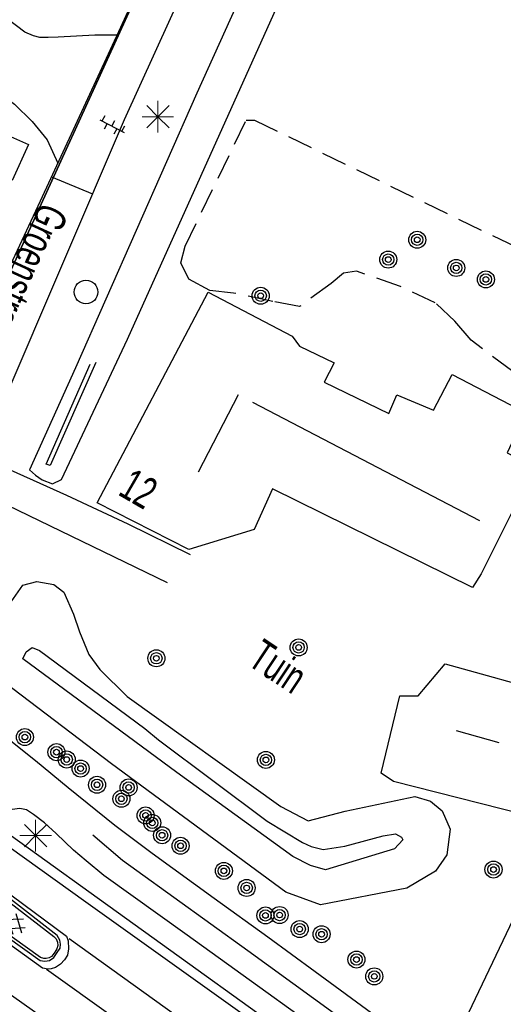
# Model space of a CAD drawing. Header units: metres. Extents: x 119757 to 244046, y 404148 to 811635.
# Tile 54 of 60: x 122057 to 122096, y 404799 to 404877. Entities that reach past the tile are written whole.
import ezdxf

# ---------------------------------------------------------------- set-up
doc = ezdxf.new("R2010")
doc.units = ezdxf.units.M
doc.linetypes.add('Houtwal', pattern=[3, 2, -1])
doc.layers.get('0').update_dxf_attribs({"linetype": 'CONTINUOUS'})
for name, color, linetype in [('4411', 7, 'CONTINUOUS'), ('4413', 7, 'CONTINUOUS'), ('4502', 1, 'CONTINUOUS'), ('4503', 1, 'CONTINUOUS'), ('B-AF-HOUT-GD', 74, 'Houtwal'), ('B-AF-RAST-GD', 47, 'Raster'), ('B-BB-BORD-GD', 8, 'CONTINUOUS'), ('B-BP-BOOM-GD', 74, 'CONTINUOUS'), ('B-GB-BOUW-GD', 242, 'CONTINUOUS'), ('B-GB-NOKL-GD', 242, 'CONTINUOUS'), ('B-GR-GEMT2006-GS', 6, 'CONTINUOUS'), ('B-MK-STRP-GD', 121, 'CONTINUOUS'), ('B-OB-KAST-GD', 8, 'CONTINUOUS'), ('B-OV-PAAL-GD', 63, 'CONTINUOUS'), ('B-TE-OND-GD', 8, 'CONTINUOUS'), ('B-TR-SLOO-GD', 142, 'CONTINUOUS'), ('B-TR-TALB-GD', 72, 'CONTINUOUS'), ('B-TR-TALO-GD', 72, 'CONTINUOUS'), ('B-VH-BNDH-GD', 13, 'CONTINUOUS'), ('B-VH-FPAD-GD', 13, 'CONTINUOUS'), ('B-VH-HFDR-GD', 13, 'CONTINUOUS'), ('B-VH-MATE-GD', 13, 'CONTINUOUS'), ('B-VH-OVRG-GD', 13, 'CONTINUOUS'), ('B-VH-WEGN-GD', 13, 'CONTINUOUS'), ('L-AR-SYMB-GD', 8, 'CONTINUOUS')]:
    doc.layers.add(name, color=color, linetype=linetype)
doc.linetypes.add('Raster', pattern='A,4,-1,[1,dgnlstyle.shx,S=0.004,R=0,X=0,Y=0],-1', length=6)

# ---------------------------------------------------------------- blocks, each defined once
blk = doc.blocks.new('2901')
for radius in [0.27, 0.18, 0.09]:
    blk.add_circle((0, 0), radius)
blk = doc.blocks.new('GV6', base_point=(119758.78532, 404407.573336))
at = {"layer": '4411'}
for points in [[(119758.78532, 404407.542086, 0), (119758.94157, 404407.667086, 0)], [(119758.78532, 404407.604586, 0), (119758.94157, 404407.479586, 0)], [(119758.84782, 404407.479586, 0), (119759.09782, 404407.667086, 0)], [(119758.84782, 404407.667086, 0), (119759.09782, 404407.479586, 0)], [(119759.00407, 404407.667086, 0), (119759.16032, 404407.542086, 0)], [(119759.00407, 404407.479586, 0), (119759.16032, 404407.604586, 0)]]:
    blk.add_polyline3d(points, dxfattribs=at)
blk = doc.blocks.new('2701')
at = {"lineweight": 0}
for q in [(-0.353, 0.351), (0.001, 0.497), (0.355, 0.351), (-0.499, -0.003), (-0.352, -0.356), (0.501, -0.003), (0.001, -0.503), (0.355, -0.356)]:
    blk.add_line((0.001, -0.003), q, dxfattribs=at)
blk = doc.blocks.new('2401')
blk.add_circle((0.001, -0.001), 0.375)
blk = doc.blocks.new('2810')
at = {"flags": 128}
blk.add_lwpolyline([(-0.625, -0.313), (-0.625, 0.313), (0.625, 0.313), (0.625, -0.313)], close=True, dxfattribs=at)
blk = doc.blocks.new('OV6', base_point=(119758.78532, 404407.573336))
at = {"layer": '4413'}
for points in [[(119758.81657, 404407.573336, 0), (119758.81657, 404407.604586, 0)], [(119758.94157, 404407.573336, 0), (119758.94157, 404407.604586, 0)], [(119759.06657, 404407.573336, 0), (119759.06657, 404407.604586, 0)], [(119758.78532, 404407.573336, 0), (119759.09782, 404407.573336, 0)], [(119758.87907, 404407.573336, 0), (119758.87907, 404407.542086, 0)], [(119759.00407, 404407.573336, 0), (119759.00407, 404407.542086, 0)]]:
    blk.add_polyline3d(points, dxfattribs=at)

msp = doc.modelspace()

# ---------------------------------------------------------------- linework, layer by layer
at = {"layer": 'B-AF-HOUT-GD'}
msp.add_lwpolyline([(122096.475, 404849.254), (122093.191, 404851.749), (122091.876, 404853.247), (122090.337, 404854.696), (122087.581, 404856.004), (122084.091, 404857.222), (122083.042, 404857.071), (122082.086, 404856.239), (122079.561, 404854.416), (122077.434, 404854.813), (122074.32, 404855.476), (122072.434, 404855.683), (122070.78, 404856.577), (122070.148, 404857.884), (122070.48, 404859.188), (122075.324, 404869.183), (122075.988, 404869.195), (122106.389, 404854.46)], dxfattribs=at)
at = {"layer": 'B-AF-RAST-GD'}
msp.add_lwpolyline([(122104.398, 404822.364), (122092.42, 404797.276)], dxfattribs=at)
at = {"layer": 'B-GB-BOUW-GD'}
for points in [[(122093.28, 404832.138), (122077.429, 404839.959), (122075.969, 404836.737), (122070.783, 404835.143), (122063.51, 404838.866), (122072.309, 404855.557), (122078.966, 404852.069), (122079.564, 404851.265), (122082.322, 404849.941), (122081.505, 404848.427), (122086.639, 404845.94), (122087.286, 404847.428), (122090.197, 404846.198), (122091.682, 404849.026), (122097.526, 404845.989), (122096.046, 404842.812), (122098.203, 404841.669), (122093.984, 404833.224)], [(122091.11, 404826.092), (122099.858, 404823.668), (122097.337, 404814.155), (122087.029, 404816.773), (122086.032, 404817.419), (122087.509, 404823.568), (122088.966, 404823.554)]]:
    msp.add_lwpolyline(points, close=True, dxfattribs=at)
at = {"layer": 'B-GB-NOKL-GD'}
for points in [[(122074.689, 404847.405), (122071.512, 404841.281)], [(122093.865, 404837.421), (122075.852, 404846.805)], [(122091.998, 404820.82), (122095.382, 404819.868)]]:
    msp.add_lwpolyline(points, dxfattribs=at)
at = {"layer": 'B-GR-GEMT2006-GS'}
for points in [[(122012.96, 404768.32), (122041.17, 404823.48), (122072.68, 404892.32), (122130.1, 405020.64), (122158.57, 405088.48), (122178.64, 405120.79), (122218.79, 405179.2), (122258.69, 405231.04)], [(122258.69, 405231.04), (122218.79, 405179.2), (122178.64, 405120.79), (122158.57, 405088.48), (122130.1, 405020.64), (122072.68, 404892.32), (122041.17, 404823.48), (122012.96, 404768.32)], [(122258.69, 405231.04), (122218.79, 405179.2), (122178.64, 405120.79), (122158.57, 405088.48), (122130.1, 405020.64), (122072.68, 404892.32), (122041.17, 404823.48), (122012.96, 404768.32)]]:
    msp.add_lwpolyline(points, dxfattribs=at)
at = {"layer": 'B-MK-STRP-GD'}
for points in [[(122092.128, 404786.14), (122062.604, 404807.21), (122055.29, 404812.441), (122051.127, 404815.455), (122050.331, 404816.041), (122049.686, 404816.516), (122049.277, 404816.938), (122047.487, 404819.269), (122046.842, 404820.594), (122046.408, 404822.11), (122046.248, 404823.119), (122046.231, 404823.962), (122046.359, 404824.769)], [(122102.092, 404784.031), (122075.453, 404803.333), (122066.651, 404809.687), (122065.509, 404810.512), (122063.176, 404812.509)], [(122052.432, 404810.898), (122061.082, 404804.517), (122061.208, 404804.125), (122061.238, 404803.492), (122061.142, 404802.987), (122060.914, 404802.617), (122060.589, 404802.295), (122060.201, 404802.034), (122059.857, 404801.923), (122059.629, 404801.891), (122059.175, 404801.977), (122050.566, 404808.147)], [(122061.277, 404804.318), (122076.516, 404793.391)], [(122075.716, 404790.273), (122059.488, 404801.864)], [(122056.71, 404799.836), (122075.789, 404786.3), (122100.317, 404769.032), (122125.164, 404751.942), (122140.059, 404741.943), (122155.202, 404731.699), (122164.733, 404724.948), (122178.433, 404714.959), (122198.247, 404700.569), (122220.451, 404684.475), (122247.099, 404665.171), (122276.316, 404644.126), (122300.674, 404626.533), (122325.145, 404608.864)]]:
    msp.add_lwpolyline(points, dxfattribs=at)
at = {"layer": 'B-TR-SLOO-GD'}
for points in [[(122082.147, 404895.094), (122071.42, 404871.338), (122061.788, 404849.568), (122058.148, 404841.457), (122058.619, 404841.037), (122059.15, 404840.666), (122059.958, 404840.362), (122060.687, 404840.712), (122065.909, 404851.825), (122077.545, 404877.659), (122084.238, 404892.838)], [(122063.411, 404849.967), (122059.773, 404841.82), (122059.452, 404841.93), (122062.958, 404849.853)]]:
    msp.add_lwpolyline(points, dxfattribs=at)
at = {"layer": 'B-TR-TALB-GD'}
msp.add_lwpolyline([(122086.2, 404812.465), (122087.177, 404812.607), (122087.643, 404812.352), (122087.768, 404812.139), (122087.086, 404811.424), (122081.618, 404809.771), (122080.442, 404810.117), (122079.044, 404810.829), (122069.823, 404817.469), (122057.613, 404826.48), (122057.868, 404827.034), (122058.341, 404827.379), (122058.926, 404827.138), (122067.296, 404820.976), (122068.375, 404820.078), (122077, 404813.625), (122079.794, 404811.939), (122080.49, 404811.606), (122081.443, 404811.374), (122083.164, 404811.647)], close=True, dxfattribs=at)
at = {"layer": 'B-TR-TALO-GD'}
for points in [[(122055.736, 404829.684), (122057.619, 404832.328), (122058.712, 404832.627), (122060.059, 404832.393), (122060.874, 404831.762), (122061.624, 404830.033), (122062.116, 404828.629), (122062.856, 404826.824), (122063.726, 404825.637), (122065.896, 404823.496), (122078.069, 404814.792), (122080.239, 404813.637), (122083.187, 404814.409)], [(122078.489, 404807.989), (122064.638, 404818.162), (122054.262, 404826.033), (122053.887, 404826.799), (122054.348, 404827.736), (122055.736, 404829.684)], [(122083.187, 404814.409), (122088.708, 404815.572), (122089.953, 404815.204), (122090.872, 404814.441), (122091.504, 404812.981), (122091.243, 404810.959), (122090.352, 404809.668), (122088.07, 404808.313), (122081.232, 404806.988), (122078.489, 404807.989)]]:
    msp.add_lwpolyline(points, dxfattribs=at)
at = {"layer": 'B-VH-BNDH-GD'}
msp.add_lwpolyline([(122052.715, 404810.178), (122056.578, 404807.184), (122060.082, 404804.467), (122060.252, 404804.294), (122060.367, 404804.041), (122060.397, 404803.772), (122060.321, 404803.497), (122060.163, 404803.24), (122060.01, 404803.04), (122059.893, 404802.899), (122059.692, 404802.789), (122059.465, 404802.747), (122059.282, 404802.737), (122059.021, 404802.814), (122051.408, 404808.263)], close=True, dxfattribs=at)
at = {"layer": 'B-VH-FPAD-GD'}
for points in [[(122049.383, 404830.315), (122049.185, 404829.572), (122049.056, 404828.664), (122049.135, 404827.687), (122049.727, 404826.644), (122050.532, 404825.519), (122051.357, 404824.585), (122052.709, 404823.233), (122054.661, 404821.561), (122058.621, 404818.426), (122061.207, 404816.294), (122064.922, 404813.301), (122067.865, 404811.097), (122072.781, 404807.525), (122077.042, 404804.449), (122080.811, 404801.705), (122085.682, 404798.143)], [(122085.104, 404794.18), (122070.659, 404804.585), (122064.043, 404809.308), (122062.641, 404810.469), (122061.624, 404811.329), (122060.256, 404812.652), (122059.322, 404813.485), (122058.46, 404814.161), (122057.893, 404814.528), (122057.386, 404814.619), (122056.766, 404814.554), (122055.954, 404814.322), (122055.647, 404814.078), (122055.176, 404813.517)]]:
    msp.add_lwpolyline(points, dxfattribs=at)
at = {"layer": 'B-VH-HFDR-GD'}
for points in [[(122079.165, 404796.293), (122055.176, 404813.517), (122052.084, 404815.715), (122048.636, 404818.226)], [(122051.101, 404808.214), (122058.995, 404802.586), (122059.355, 404802.531), (122059.723, 404802.566), (122060.067, 404802.816), (122060.348, 404803.198), (122060.567, 404803.554), (122060.591, 404803.864), (122060.536, 404804.195), (122060.331, 404804.55), (122052.664, 404810.506)]]:
    msp.add_lwpolyline(points, dxfattribs=at)
at = {"layer": 'B-VH-MATE-GD'}
msp.add_lwpolyline([(122059.891, 404864.702), (122063.147, 404863.34)], dxfattribs=at)
at = {"layer": 'B-VH-OVRG-GD'}
for points in [[(122065.089, 404875.913), (122063.32, 404875.936), (122060.417, 404875.776), (122059.622, 404875.742), (122058.971, 404875.736), (122058.447, 404875.878), (122057.774, 404876.154), (122045.881, 404885.192), (122030.539, 404896.031)], [(121984.795, 404872.416), (121986.158, 404873.941), (122003.607, 404861.491), (122003.079, 404860.166), (122007.618, 404857.086), (122016.551, 404870.4), (122022.843, 404879.374), (122027.227, 404885.087), (122030.064, 404888.94), (122030.824, 404888.57), (122031.267, 404888.303), (122031.742, 404888.658), (122032.154, 404888.931), (122055.859, 404871.26), (122056.953, 404870.451), (122058.344, 404869.092), (122059.552, 404867.64), (122060.386, 404865.771)], [(122054.983, 404842.189), (122061.075, 404839.474), (122065.942, 404837.194), (122070.885, 404834.756)], [(122069.093, 404832.521), (122053.818, 404839.88)]]:
    msp.add_lwpolyline(points, dxfattribs=at)
at = {"layer": 'B-VH-WEGN-GD'}
for points in [[(122050.234, 404844.412), (122051.959, 404847.923), (122056.829, 404858.1), (122059.007, 404862.796), (122065.383, 404876.548), (122074.95, 404897.516)], [(122077.96, 404896.221), (122065.641, 404869.217), (122056.013, 404846.748), (122054.064, 404842.572), (122054.983, 404842.189), (122053.818, 404839.88), (122050.695, 404833.349)]]:
    msp.add_lwpolyline(points, dxfattribs=at)

# ---------------------------------------------------------------- block references
at = {"layer": 'B-BB-BORD-GD', "xscale": 2.5, "yscale": 2.5, "zscale": 2.5}
msp.add_blockref('2401', (122062.62, 404855.569), dxfattribs=at)
at = {"layer": 'B-BP-BOOM-GD', "xscale": 2.5, "yscale": 2.5, "zscale": 2.5}
for p in [(122088.9, 404859.707), (122086.602, 404858.134), (122091.998, 404857.471), (122094.346, 404856.565), (122076.48, 404855.269), (122079.494, 404827.394), (122068.203, 404826.529), (122057.771, 404820.284), (122060.28, 404819.09), (122061.09, 404818.508), (122076.895, 404818.474), (122062.195, 404817.79), (122063.496, 404816.505), (122066.006, 404816.291), (122065.429, 404815.395), (122067.351, 404814.076), (122067.88, 404813.482), (122068.657, 404812.503), (122070.125, 404811.667), (122073.559, 404809.68), (122094.952, 404809.786), (122075.369, 404808.324), (122076.86, 404806.151), (122077.985, 404806.181), (122079.574, 404805.066), (122081.314, 404804.656), (122084.081, 404802.65), (122085.494, 404801.319)]:
    msp.add_blockref('2901', p, dxfattribs=at)
at = {"layer": 'B-OB-KAST-GD', "xscale": 2.5, "yscale": 2.5, "zscale": 2.5, "rotation": 245.571505}
msp.add_blockref('2810', (122056.704, 404866.152), dxfattribs=at)
at = {"layer": 'B-OV-PAAL-GD', "xscale": 2.5, "yscale": 2.5, "zscale": 2.5}
for p in [(122068.325, 404869.467), (122058.624, 404812.483)]:
    msp.add_blockref('2701', p, dxfattribs=at)
at = {"layer": 'L-AR-SYMB-GD'}
for name, p, xscale, yscale, zscale, rotation in [('OV6', (122063.718, 404869.224), 7.000000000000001, 16, 7.000000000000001, 332.096379), ('GV6', (122055.188, 404806.693), 8, 8, 8, 325.328157)]:
    msp.add_blockref(name, p, dxfattribs=dict(at, xscale=xscale, yscale=yscale, zscale=zscale, rotation=rotation))

# ---------------------------------------------------------------- texts
at = {"layer": '4502', "width": 0.68}
msp.add_text('12', height=2.5, rotation=329.89718, dxfattribs=at).set_placement((122065.076, 404839.536))
at = {"layer": '4503', "width": 0.68}
msp.add_text('Groenstraat', height=2.5, rotation=245.41651, dxfattribs=at).set_placement((122059.007, 404862.796))
at = {"layer": 'B-TE-OND-GD', "width": 0.68}
msp.add_text('Tuin', height=2.5, rotation=326.45955, dxfattribs=at).set_placement((122075.329, 404826.076))

doc.saveas('drawing.dxf')
